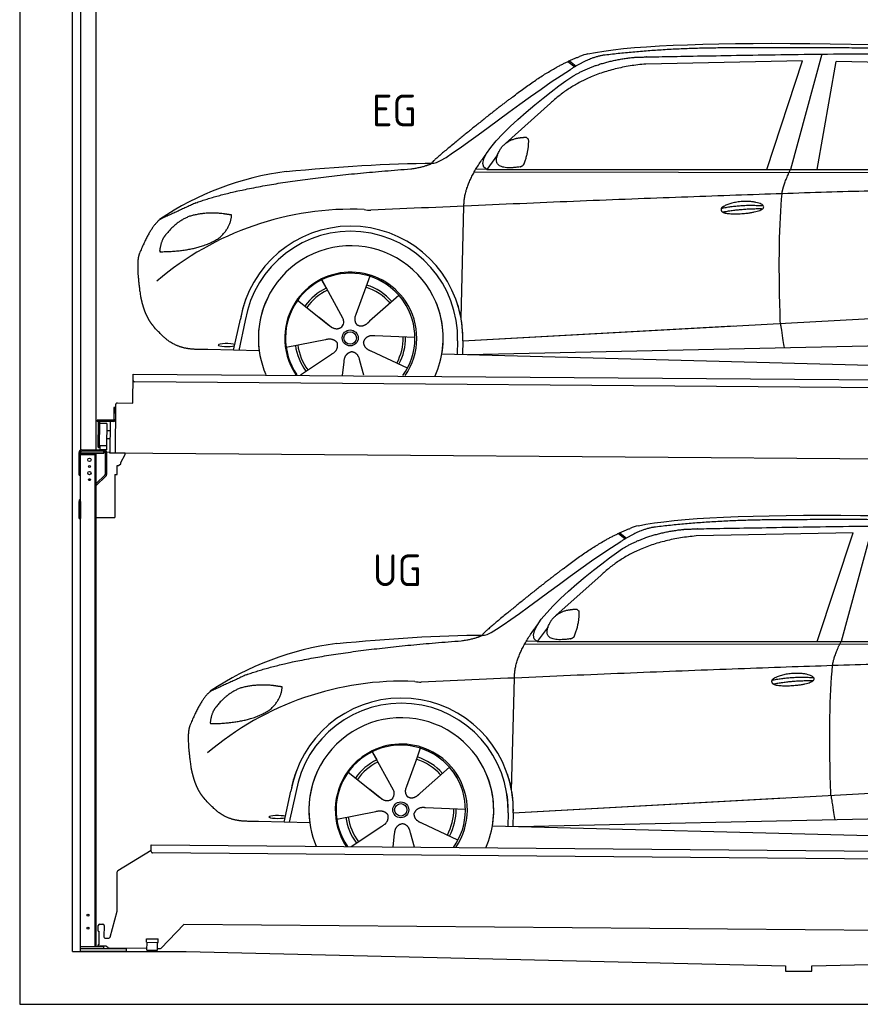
# Model space of a CAD drawing. Header units: millimetres. Extents: x -411 to 6777, y 0 to 6777.
# Tile 1 of 6: x 0 to 3183, y 0 to 3729. Entities that reach past the tile are written whole.
import ezdxf

# ---------------------------------------------------------------- set-up
doc = ezdxf.new("R2010")
doc.units = ezdxf.units.MM
for name, color, linetype, lineweight in [('car', 10, 'Continuous', 25), ('Gebäude', 7, 'Continuous', 25), ('Logo', 7, 'Continuous', 25), ('Plattform', 7, 'Continuous', 25), ('Ständer hinten', 7, 'Continuous', 25)]:
    doc.layers.add(name, color=color, linetype=linetype, lineweight=lineweight)
doc.styles.get("Standard").update_dxf_attribs({"font": 'ISOCP.SHX'})

# ---------------------------------------------------------------- blocks, each defined once
blk = doc.blocks.new('UG Plattfrom Gl550')
at = {"layer": 'Plattform'}
for p, q in [((498.1, 578.8), (498.2, 597.8)), ((498.2, 597.8), (498.3, 603.8)), ((498.3, 603.8), (5435.1, 560.7)), ((371.8, 506.3), (498.1, 583.5)), ((5429.8, 530.7), (503, 573.7)), ((368.7, 352.3), (369.4, 502.1)), ((342.2, 253.9), (368.7, 352.3)), ((297.4, 276.5), (297.6, 298.5)), ((302.6, 303.5), (314.6, 303.4)), ((319.6, 298.3), (319.2, 255.3)), ((621.4, 302.7), (535.3, 212)), ((5347, 261.5), (621.4, 302.7)), ((297.4, 276.5), (299.7, 276.5)), ((299.7, 276.5), (299.3, 225.5)), ((296.9, 220.5), (297, 225.5)), ((299.3, 225.5), (297, 225.5)), ((324.2, 250.3), (337.3, 250.2)), ((479.6, 234.9), (479.7, 247.9)), ((479.6, 234.9), (524.6, 234.5)), ((479.7, 247.9), (524.7, 247.5)), ((481.8, 204.9), (482.1, 234.9)), ((521.8, 204.6), (522.1, 234.6)), ((524.6, 234.5), (524.7, 247.5)), ((325.2, 220.3), (296.9, 220.5)), ((335.5, 213.3), (328.3, 219.2)), ((481.8, 210.9), (338.6, 212.2)), ((481.8, 204.9), (521.8, 204.6)), ((531.7, 210.5), (521.8, 210.6))]:
    blk.add_line(p, q, dxfattribs=at)
for centre, start, end in [((503.1, 578.7), 179.5, 269.5), ((374.4, 502.1), 121.4261, 179.5), ((302.6, 298.5), 89.5, 179.5), ((314.6, 298.4), 359.5, 89.5), ((324.2, 255.3), 179.5, 269.5), ((337.4, 255.2), 269.5, 344.9258), ((325.1, 215.3), 50.8402, 89.5), ((338.6, 217.2), 230.8402, 269.5), ((531.7, 215.5), 269.5, 316.4902)]:
    blk.add_arc(centre, 5, start, end, dxfattribs=at)
blk = doc.blocks.new('Palette EG Gl550')
at = {"layer": 'Plattform'}
for p, q in [((428.6, 2277), (429.5, 2387)), ((429.5, 2387), (5467.3, 2348)), ((5462.1, 2318), (434.2, 2357)), ((368.6, 2277.5), (428.6, 2277)), ((356.5, 2260.3), (356.1, 2214.3)), ((363.5, 2260.2), (356.5, 2260.3)), ((358.1, 2213.3), (358.5, 2260.3)), ((362.6, 2087.5), (363.6, 2272.5)), ((354.1, 2212.3), (292.8, 2212.8)), ((293.1, 2212.8), (293.1, 2207.8)), ((293.1, 2210.8), (355.1, 2210.3)), ((355.1, 2207.3), (293.1, 2207.8)), ((297.3, 2110.5), (298, 2204.5)), ((302, 2204.5), (301.3, 2110.5)), ((342.6, 2207.4), (341.7, 2087.7)), ((355.1, 2207.3), (355.1, 2210.3)), ((363.1, 2213.2), (358.1, 2213.3)), ((358.2, 2213.3), (363.1, 2213.2)), ((330, 2199.4), (329.3, 2115.2)), ((342.3, 2171.9), (329.8, 2172.3)), ((342.1, 2141.7), (329.5, 2141.8)), ((328.9, 2115), (303.9, 2115)), ((303.9, 2115), (303.9, 2100)), ((328.9, 2115), (303.9, 2115)), ((303.9, 2115), (303.9, 2100)), ((303.9, 2100), (328.9, 2100)), ((328.9, 2100), (303.9, 2100)), ((328.9, 2115), (328.9, 2100)), ((328.9, 2115), (328.9, 2100)), ((5465, 2048), (341.7, 2087.7))]:
    blk.add_line(p, q, dxfattribs=at)
for centre, radius, start, end in [((434.3, 2362), 5, 179.556, 269.556), ((368.6, 2272.5), 5, 89.556, 179.556), ((300, 2204.5), 2, 359.3444, 179.3444), ((302.4, 2200.4), 0.4, 179.3444, 271.7264), ((313.4, 1873.4), 326.8, 87.1681, 91.938), ((354.1, 2214.3), 2.01, 269.7445, 359.3674), ((355.1, 2213.3), 3, 269.7663, 359.5554), ((355.1, 2213.3), 6, 269.556, 359.556), ((355.1, 2213.3), 6, 269.5566, 359.5553), ((329.6, 2199.4), 0.4, 359.3444, 86.9565), ((299.3, 2110.5), 2, 179.3444, 359.3444), ((301.7, 2114.6), 0.4, 86.9623, 179.3444), ((302.7, 2123.3), 8.39, 263.3001, 278.0521), ((328.9, 2115.2), 0.4, 267.6536, 359.3444)]:
    blk.add_arc(centre, radius, start, end, dxfattribs=at)
blk = doc.blocks.new('Ständer hinten')
at = {"layer": 'Ständer hinten'}
for p, q in [((229.9, 5112), (229.9, 2098.6)), ((229.9, 5112), (289.9, 5112)), ((289.9, 2100), (289.9, 5112)), ((289.9, 4992), (312.9, 4992)), ((312.9, 4992), (312.9, 4840.7)), ((312.9, 4750.8), (312.9, 4590.8)), ((297.9, 4490.9), (289.9, 4491)), ((230, 2090), (230, 2087)), ((318.9, 2095), (235, 2095)), ((318.9, 2095), (318.9, 2087)), ((230, 2087), (318.9, 2087))]:
    blk.add_line(p, q, dxfattribs=at)
blk = doc.blocks.new('Car_EG')
at = {"layer": 'car'}
for p, q in [((3037.9, 3598.8), (2918.5, 3161.9)), ((2075.4, 3570.6), (2101.4, 3550.1)), ((2081.3, 3573.3), (2106.7, 3553.2)), ((2964.5, 3573), (2370.7, 3561.1)), ((2828.5, 3161.9), (2964.5, 3573)), ((3020.2, 3162), (3091, 3571.1)), ((3792.6, 3554.8), (3091, 3571.1)), ((2009.8, 3412.5), (1839, 3260.1)), ((1809.4, 3217), (1768.3, 3161.3)), ((1721.3, 3152.4), (4364.6, 3149.2)), ((1768.3, 3161.3), (1727, 3162.4)), ((1768.3, 3161.3), (4420.2, 3162.7)), ((1671.2, 2597.6), (1682.3, 3023.1)), ((1143.3, 2743.6), (1160.5, 2712.6)), ((1143.5, 2743.6), (1222.8, 2599.9)), ((1325.6, 2757.3), (1310.5, 2715.6)), ((1310.5, 2715.6), (1273.2, 2612.5)), ((1435.9, 2685.1), (1325, 2587)), ((1052.3, 2666.4), (1171, 2572.3)), ((1671.2, 2597.6), (1672.8, 2658.3)), ((1273.2, 2612.5), (1269.4, 2602.2)), ((1677.7, 2513), (3547.7, 2615.1)), ((810, 2477.3), (835.6, 2594.9)), ((854.1, 2589.5), (829.5, 2476.7)), ((1133.8, 2601.8), (1180.1, 2565.1)), ((1677.7, 2513), (2701.8, 2569)), ((1009, 2488.8), (1157.7, 2517.7)), ((1496.5, 2525.5), (1345.2, 2531.8)), ((1658.1, 2512.4), (1656.8, 2462)), ((1677.7, 2513), (1676.5, 2461.5)), ((1697, 2460.9), (3582.9, 2502.3)), ((907, 2474.7), (712.8, 2479.9)), ((1063.5, 2384.5), (1180.5, 2462.2)), ((1468.3, 2409.5), (1331, 2473.5)), ((1598.6, 2463.5), (3647.1, 2410.1)), ((1222.2, 2383.1), (1228.3, 2432.6)), ((1303.4, 2382.4), (1288.2, 2437.1))]:
    blk.add_line(p, q, dxfattribs=at)
for radius in [30.1, 23.6]:
    blk.add_circle((1251.5, 2523.8), radius, dxfattribs=at)
for centre, radius, start, end in [((2188.5, 3429.2), 174.5, 102.3489, 113.0153), ((1156.1, 2041.5), 1122.3, 97.5147, 123.9129), ((1259.2, 1870.1), 1141.2, 87.724, 130.3913), ((1332, 3124.5), 117.4, 256.4608, 268.6636), ((1253.6, 2522.9), 424.2, 10.1481, 170.2223), ((1253.4, 2522.7), 404.8, 358.5419, 170.499), ((1253.6, 2522.9), 350, 350.2258, 187.9239), ((1251.5, 2523.8), 245, 51.7123, 188.2101), ((1253.6, 2522.9), 250, 34.003, 143.5989), ((1251.5, 2523.8), 209.6, 41.1302, 72.8747), ((1251.5, 2523.8), 245, 30.221, 72.4019), ((1251.5, 2523.8), 209.6, 115.7372, 144.8747), ((1251.5, 2523.8), 200.6, 115.5705, 145.0215), ((1251.5, 2523.8), 200.6, 41.1155, 72.9111), ((1253.6, 2522.9), 424.2, 158.9384, 170.2223), ((1253.6, 2522.9), 350, 154.4856, 203.0931), ((1253.6, 2522.9), 350, 154.4856, 157.347), ((1253.6, 2522.9), 250, 143.5989, 213.5789), ((1251.5, 2523.8), 245, 144.4019, 214.6129), ((1253.6, 2522.9), 250, 143.5989, 147.9713), ((1251.5, 2523.8), 245, 143.0042, 147.4925), ((1251.5, 2523.8), 200.6, 41.1155, 44.3784), ((1251.5, 2523.8), 245, 324.3871, 34.5977), ((1253.6, 2522.9), 250, 325.4211, 34.003), ((1253.6, 2522.9), 250, 29.7422, 34.003), ((1253.6, 2522.9), 350, 350.2258, 23.1163), ((1253.6, 2522.9), 424.2, 358.6661, 18.6635), ((1253.6, 2522.9), 350, 335.9069, 11.3993), ((1253.6, 2522.9), 404.6, 358.5068, 9.6777), ((1253.6, 2522.9), 424.2, 358.6661, 9.1695), ((1251.5, 2523.8), 200.6, 331.5904, 1.0215), ((1251.5, 2523.8), 209.6, 331.7372, 0.8747), ((1251.5, 2523.8), 209.6, 187.7372, 216.8747), ((1251.5, 2523.8), 200.6, 187.5904, 217.0215)]:
    blk.add_arc(centre, radius, start, end, dxfattribs=at)
blk.add_ellipse((785.5, 2496.9), major_axis=(33.6, -0.3), ratio=0.157274, start_param=0.513473, end_param=5.704241, dxfattribs=at)
for points, degree in [([(2151.2, 3599.7), (2438.8, 3661.3), (3323.8, 3648), (4495.8, 3584.7)], 3), ([(2681.9, 3622.1), (2439, 3622), (2209.6, 3594.1)], 2), ([(3646, 3607.4), (3297.8, 3626.8), (2681.9, 3622.1)], 2), ([(1866.9, 3436.8), (2008, 3547.1), (2120.2, 3589.8)], 2), ([(2209.6, 3594.1), (2153.4, 3585.1), (2085, 3539.8)], 2), ([(2091.3, 3513.1), (2185.1, 3570.8), (2320.7, 3586)], 2), ([(2370.7, 3561.1), (2146.6, 3541.8), (2009.8, 3412.5)], 2), ([(1568.6, 3185.8), (1604.3, 3182), (1906.5, 3430.9), (2085, 3539.8)], 3), ([(1768.3, 3161.3), (1685.3, 3201.4), (1979.2, 3437.7), (2091.3, 3513.1)], 3), ([(1866.9, 3436.8), (1785.8, 3376.3), (1683.4, 3292.9), (1554.1, 3187.7), (1560, 3185.7)], 4), ([(1876.9, 3279), (1905.6, 3284.7), (1918.5, 3283.5)], 2), ([(1918.5, 3283.5), (1924.5, 3277.4), (1927, 3277.3)], 2), ([(1817.6, 3234.6), (1834.1, 3264.9), (1876.9, 3279)], 2), ([(1908.1, 3179.4), (1929.6, 3232.4), (1927, 3277.3)], 2), ([(1682.3, 3023.1), (1679.9, 3106.7), (1768.8, 3224)], 2), ([(1894.6, 3171.7), (1772.4, 3153), (1817.6, 3234.6)], 2), ([(1009.4, 3154.2), (1205.7, 3172.1), (1390.9, 3185.2), (1568.6, 3185.8)], 3), ([(1480.7, 3163.9), (1533.9, 3171.8), (1559.7, 3184.7)], 2), ([(1894.6, 3171.7), (1900.7, 3173.5), (1908.1, 3179.4)], 2), ([(667.1, 3035.4), (903.7, 3122), (1480.7, 3163.9)], 2), ([(2886.6, 3070), (2889.7, 3101), (2918.5, 3161.9)], 2), ([(4638.8, 3091), (3762.4, 3119.4), (1329.3, 3007.2)], 2), ([(667.1, 3035.4), (532.9, 2973.5)], 1), ([(2656.5, 3014.7), (2732, 3030.9), (2815.5, 3024.4)], 2), ([(643.1, 2984.4), (590.8, 2963.7), (552.7, 2913.7)], 2), ([(770, 2994.2), (702.5, 3001.9), (643.1, 2984.4)], 2), ([(752.9, 2900.7), (798.9, 2937.7), (802.6, 2989.5)], 2), ([(802.6, 2989.5), (784.9, 2991.6), (770, 2994.2)], 2), ([(2661.4, 3000.8), (2735.6, 3014.7), (2813.5, 3013.3)], 2), ([(532.9, 2973.5), (498.2, 2950.8), (453.2, 2843.7)], 2), ([(552.7, 2913.7), (534.5, 2893.9), (529.7, 2852.6)], 2), ([(531, 2850.3), (675.7, 2850.9), (752.9, 2900.7)], 2), ([(453.2, 2843.7), (446.7, 2827.8), (444.7, 2799.3), (445.7, 2766.9), (456.9, 2683.7)], 4), ([(529.7, 2852.6), (533.1, 2852.5), (531, 2850.3)], 2), ([(1171, 2572.3), (1194.3, 2550.4), (1217.6, 2563.8)], 2), ([(1157.7, 2517.7), (1188.4, 2526.4), (1203, 2503.9)], 2), ([(1180.5, 2462.2), (1208.5, 2477.6), (1203, 2503.9)], 2), ([(1331, 2473.5), (1301, 2484.5), (1302.5, 2511.3)], 2), ([(1345.2, 2531.8), (1313.5, 2535.8), (1302.5, 2511.3)], 2), ([(1228.3, 2432.6), (1229.5, 2464.6), (1255.5, 2471.5)], 2), ([(1288.2, 2437.1), (1282.2, 2468.5), (1255.5, 2471.5)], 2)]:
    blk.add_open_spline(points, degree=degree, dxfattribs=at)
for points, degree, knots in [([(2320.7, 3586), (2347.3, 3588), (2486.7, 3589.9), (3508.2, 3610), (4128.4, 3603.6), (4583.8, 3431), (4560.1, 3257.3)], 4, [0.0821318, 0.0821318, 0.0821318, 0.0821318, 0.0821318, 0.258851, 0.508851, 1, 1, 1, 1, 1]), ([(2880.4, 2578.7), (2879.9, 2592.3), (2879.5, 2605.6), (2879.1, 2618.8), (2873.5, 2808.7), (2876, 2959.1), (2886.6, 3070)], 3, [0, 0, 0, 0, 0.064923, 0.064923, 0.064923, 1, 1, 1, 1]), ([(2656.5, 3014.7), (2660.7, 3019.8), (2681.9, 3035.9), (2764.7, 3055.3), (2879.8, 3018.1), (2770.8, 2990.5), (2686, 2991.9), (2651.7, 2995.8), (2656.5, 3014.7)], 5, [0, 0, 0, 0, 0, 0, 0.300106, 0.500106, 0.700106, 1, 1, 1, 1, 1, 1]), ([(456.9, 2683.7), (457.7, 2679.5), (458.6, 2675.3), (459.5, 2671.1), (460.5, 2667.1), (464, 2652.3), (468, 2638.6), (472.4, 2626.1), (477.3, 2614.8)], 4, [0.4914944, 0.4914944, 0.4914944, 0.4914944, 0.4914944, 0.5422469, 0.5422469, 0.5422469, 0.5422469, 0.728655, 0.728655, 0.728655, 0.728655, 0.728655]), ([(476.9, 2615.5), (478.3, 2612.3), (479.7, 2609.2), (481.1, 2606.2), (482.6, 2603.3), (488.2, 2592.2), (494.2, 2582.8), (500.4, 2574.9), (506.9, 2567.4)], 4, [0.7288005, 0.7288005, 0.7288005, 0.7288005, 0.7288005, 0.7843928, 0.7843928, 0.7843928, 0.7843928, 1, 1, 1, 1, 1]), ([(1222.8, 2599.9), (1224.5, 2595.8), (1225.5, 2591.8), (1225.8, 2587.9), (1226.4, 2579.3), (1223.7, 2571.3), (1217.6, 2563.8)], 3, [0.2167758, 0.2167758, 0.2167758, 0.2167758, 0.4600873, 0.4600873, 0.4600873, 1, 1, 1, 1]), ([(1269.4, 2602.2), (1268.8, 2599), (1268.5, 2596), (1268.6, 2593.1), (1269, 2590.3), (1269.7, 2584.5), (1271.7, 2579.2), (1275.3, 2574.6), (1280.2, 2571.6)], 4, [0.3191838, 0.3191838, 0.3191838, 0.3191838, 0.3191838, 0.5438253, 0.5438253, 0.5438253, 0.5438253, 1, 1, 1, 1, 1]), ([(1325, 2587), (1325, 2587), (1325, 2587), (1325, 2587), (1325, 2587), (1315.9, 2577.3), (1305.2, 2567.4), (1290.9, 2565), (1280.2, 2571.6)], 4, [-0.000003, -0.000003, -0.000003, -0.000003, -0.000003, 0, 0, 0, 0, 1, 1, 1, 1, 1]), ([(2880.4, 2578.7), (2881, 2574), (2881.7, 2569.5), (2882.4, 2565.2), (2883, 2561.2), (2883.5, 2557.3), (2884.1, 2553.5), (2888.6, 2523.3), (2892.2, 2501.2), (2894.7, 2487.2)], 3, [-0.000011, -0.000011, -0.000011, -0.000011, 0.107576, 0.107576, 0.107576, 0.206414, 0.206414, 0.206414, 1, 1, 1, 1]), ([(712.8, 2479.9), (688.1, 2480.6), (632.5, 2477), (596.4, 2490.9), (552.8, 2516), (506.9, 2567.4)], 4, [0, 0, 0, 0, 0, 0.597866, 1, 1, 1, 1, 1])]:
    blk.add_open_spline(points, degree=degree, knots=knots, dxfattribs=at)
blk = doc.blocks.new('Car_147')
at = {"layer": 'car'}
for p, q in [((3229.2, 1811.5), (3109.9, 1374.6)), ((2266.8, 1783.3), (2292.7, 1762.8)), ((2272.6, 1786), (2298, 1765.9)), ((3155.8, 1785.7), (2562, 1773.8)), ((3019.9, 1374.6), (3155.8, 1785.7)), ((2201.2, 1625.2), (2030.4, 1472.8)), ((2000.7, 1429.7), (1959.6, 1374)), ((1912.6, 1365.1), (4556, 1361.9)), ((1959.6, 1374), (1918.4, 1375.1)), ((1959.6, 1374), (4611.6, 1375.4)), ((1862.5, 810.3), (1873.6, 1235.8)), ((1517, 970), (1501.9, 928.3)), ((1334.7, 956.3), (1351.9, 925.3)), ((1334.8, 956.3), (1414.2, 812.6)), ((1501.9, 928.3), (1464.5, 825.2)), ((1627.3, 897.8), (1516.3, 799.7)), ((1243.7, 879.1), (1362.3, 785)), ((1862.5, 810.3), (1864.1, 871)), ((1464.5, 825.2), (1460.7, 814.9)), ((1869, 725.7), (3739, 827.8)), ((1001.4, 690), (1027, 807.6)), ((1045.5, 802.2), (1020.9, 689.4)), ((1325.2, 814.5), (1371.4, 777.8)), ((1869, 725.7), (2893.1, 781.7)), ((1200.4, 701.5), (1349, 730.4)), ((1687.9, 738.2), (1536.6, 744.5)), ((1849.4, 725.1), (1848.1, 674.7)), ((1869, 725.7), (1867.8, 674.2)), ((1888.4, 673.6), (3774.2, 715)), ((1098.3, 687.4), (904.1, 692.6)), ((1254.9, 597.2), (1371.8, 674.9)), ((1659.6, 622.2), (1522.4, 686.2)), ((1789.9, 676.2), (3838.5, 622.8)), ((1413.6, 595.8), (1419.7, 645.3)), ((1494.8, 595.1), (1479.5, 649.8))]:
    blk.add_line(p, q, dxfattribs=at)
for radius in [30.1, 23.6]:
    blk.add_circle((1442.9, 736.5), radius, dxfattribs=at)
for centre, radius, start, end in [((2379.8, 1641.9), 174.5, 102.3489, 113.0153), ((1347.5, 254.1), 1122.3, 97.5147, 123.9129), ((1450.6, 82.8), 1141.2, 87.724, 130.3913), ((1523.4, 1337.2), 117.4, 256.4608, 268.6636), ((1445, 735.6), 424.2, 10.1481, 170.2223), ((1444.7, 735.4), 404.8, 358.5419, 170.499), ((1445, 735.6), 350, 350.2258, 187.9239), ((1442.9, 736.5), 245, 51.7123, 188.2101), ((1445, 735.6), 250, 34.003, 143.5989), ((1442.9, 736.5), 245, 30.221, 72.4019), ((1442.9, 736.5), 209.6, 41.1302, 72.8747), ((1442.9, 736.5), 209.6, 115.7372, 144.8747), ((1442.9, 736.5), 200.6, 115.5705, 145.0215), ((1442.9, 736.5), 200.6, 41.1155, 72.9111), ((1445, 735.6), 424.2, 158.9384, 170.2223), ((1445, 735.6), 350, 154.4856, 203.0931), ((1445, 735.6), 350, 154.4856, 157.347), ((1445, 735.6), 250, 143.5989, 213.5789), ((1442.9, 736.5), 245, 144.4019, 214.6129), ((1445, 735.6), 250, 143.5989, 147.9713), ((1442.9, 736.5), 245, 143.0042, 147.4925), ((1442.9, 736.5), 200.6, 41.1155, 44.3784), ((1442.9, 736.5), 245, 324.3871, 34.5977), ((1445, 735.6), 250, 325.4211, 34.003), ((1445, 735.6), 250, 29.7422, 34.003), ((1445, 735.6), 350, 350.2258, 23.1163), ((1445, 735.6), 424.2, 358.6661, 18.6635), ((1445, 735.6), 350, 335.9069, 11.3993), ((1445, 735.6), 404.6, 358.5068, 9.6777), ((1445, 735.6), 424.2, 358.6661, 9.1695), ((1442.9, 736.5), 200.6, 187.5904, 217.0215), ((1442.9, 736.5), 200.6, 331.5904, 1.0215), ((1442.9, 736.5), 209.6, 331.7372, 0.8747), ((1442.9, 736.5), 209.6, 187.7372, 216.8747)]:
    blk.add_arc(centre, radius, start, end, dxfattribs=at)
blk.add_ellipse((976.9, 709.6), major_axis=(33.6, -0.3), ratio=0.157274, start_param=0.513473, end_param=5.704241, dxfattribs=at)
for points, degree in [([(2342.5, 1812.4), (2630.1, 1874), (3515.1, 1860.7), (4687.1, 1797.4)], 3), ([(2873.2, 1834.8), (2630.4, 1834.7), (2401, 1806.8)], 2), ([(3837.4, 1820.1), (3489.2, 1839.5), (2873.2, 1834.8)], 2), ([(2058.2, 1649.5), (2199.3, 1759.8), (2311.6, 1802.5)], 2), ([(2401, 1806.8), (2344.7, 1797.8), (2276.3, 1752.5)], 2), ([(2282.7, 1725.8), (2376.5, 1783.5), (2512.1, 1798.7)], 2), ([(2562, 1773.8), (2337.9, 1754.5), (2201.2, 1625.2)], 2), ([(1760, 1398.5), (1795.6, 1394.7), (2097.9, 1643.6), (2276.3, 1752.5)], 3), ([(1959.6, 1374), (1876.6, 1414.1), (2170.6, 1650.4), (2282.7, 1725.8)], 3), ([(2058.2, 1649.5), (1977.1, 1589), (1874.8, 1505.6), (1745.4, 1400.4), (1751.4, 1398.4)], 4), ([(2009, 1447.3), (2025.5, 1477.6), (2068.2, 1491.7)], 2), ([(2068.2, 1491.7), (2096.9, 1497.4), (2109.8, 1496.2)], 2), ([(2109.8, 1496.2), (2115.9, 1490.1), (2118.3, 1490)], 2), ([(2099.5, 1392.1), (2120.9, 1445.1), (2118.3, 1490)], 2), ([(1873.6, 1235.8), (1871.3, 1319.4), (1960.2, 1436.7)], 2), ([(2086, 1384.4), (1963.8, 1365.7), (2009, 1447.3)], 2), ([(1200.7, 1366.9), (1397, 1384.8), (1582.2, 1397.9), (1760, 1398.5)], 3), ([(1672.1, 1376.6), (1725.2, 1384.5), (1751.1, 1397.4)], 2), ([(2086, 1384.4), (2092, 1386.2), (2099.5, 1392.1)], 2), ([(858.5, 1248.1), (1095.1, 1334.7), (1672.1, 1376.6)], 2), ([(3077.9, 1282.7), (3081.1, 1313.7), (3109.9, 1374.6)], 2), ([(4830.2, 1303.7), (3953.8, 1332.1), (1520.6, 1219.9)], 2), ([(858.5, 1248.1), (724.2, 1186.2)], 1), ([(2847.8, 1227.4), (2923.4, 1243.6), (3006.8, 1237.1)], 2), ([(834.4, 1197.1), (782.1, 1176.4), (744.1, 1126.4)], 2), ([(961.4, 1206.9), (893.8, 1214.6), (834.4, 1197.1)], 2), ([(944.2, 1113.4), (990.3, 1150.4), (994, 1202.2)], 2), ([(994, 1202.2), (976.3, 1204.3), (961.4, 1206.9)], 2), ([(2852.8, 1213.5), (2926.9, 1227.4), (3004.8, 1226)], 2), ([(724.2, 1186.2), (689.6, 1163.5), (644.6, 1056.4)], 2), ([(744.1, 1126.4), (725.8, 1106.6), (721.1, 1065.3)], 2), ([(722.4, 1063), (867.1, 1063.6), (944.2, 1113.4)], 2), ([(644.6, 1056.4), (638.1, 1040.5), (636, 1012), (637.1, 979.6), (648.2, 896.4)], 4), ([(721.1, 1065.3), (724.5, 1065.2), (722.4, 1063)], 2), ([(1362.3, 785), (1385.6, 763.1), (1409, 776.5)], 2), ([(1349, 730.4), (1379.8, 739.1), (1394.4, 716.6)], 2), ([(1371.8, 674.9), (1399.8, 690.3), (1394.4, 716.6)], 2), ([(1522.4, 686.2), (1492.4, 697.2), (1493.9, 724)], 2), ([(1536.6, 744.5), (1504.9, 748.5), (1493.9, 724)], 2), ([(1419.7, 645.3), (1420.9, 677.3), (1446.8, 684.2)], 2), ([(1479.5, 649.8), (1473.5, 681.2), (1446.8, 684.2)], 2)]:
    blk.add_open_spline(points, degree=degree, dxfattribs=at)
for points, degree, knots in [([(2512.1, 1798.7), (2538.6, 1800.7), (2678.1, 1802.6), (3699.5, 1822.7), (4319.8, 1816.3), (4775.2, 1643.7), (4751.5, 1470)], 4, [0.0821318, 0.0821318, 0.0821318, 0.0821318, 0.0821318, 0.258851, 0.508851, 1, 1, 1, 1, 1]), ([(3071.7, 791.4), (3071.2, 805), (3070.8, 818.3), (3070.4, 831.5), (3064.8, 1021.4), (3067.3, 1171.8), (3077.9, 1282.7)], 3, [0, 0, 0, 0, 0.064923, 0.064923, 0.064923, 1, 1, 1, 1]), ([(2847.8, 1227.4), (2852.1, 1232.5), (2873.2, 1248.6), (2956.1, 1268), (3071.1, 1230.8), (2962.2, 1203.2), (2877.4, 1204.6), (2843.1, 1208.5), (2847.8, 1227.4)], 5, [0, 0, 0, 0, 0, 0, 0.300106, 0.500106, 0.700106, 1, 1, 1, 1, 1, 1]), ([(648.2, 896.4), (649.1, 892.2), (650, 888), (650.9, 883.8), (651.9, 879.8), (655.4, 865), (659.4, 851.3), (663.8, 838.8), (668.6, 827.5)], 4, [0.4914944, 0.4914944, 0.4914944, 0.4914944, 0.4914944, 0.5422469, 0.5422469, 0.5422469, 0.5422469, 0.728655, 0.728655, 0.728655, 0.728655, 0.728655]), ([(668.3, 828.2), (669.7, 825), (671.1, 821.9), (672.5, 818.9), (673.9, 816), (679.6, 804.9), (685.5, 795.5), (691.8, 787.6), (698.3, 780.1)], 4, [0.7288005, 0.7288005, 0.7288005, 0.7288005, 0.7288005, 0.7843928, 0.7843928, 0.7843928, 0.7843928, 1, 1, 1, 1, 1]), ([(1414.2, 812.6), (1415.9, 808.5), (1416.8, 804.5), (1417.1, 800.6), (1417.8, 792), (1415.1, 784), (1409, 776.5)], 3, [0.2167758, 0.2167758, 0.2167758, 0.2167758, 0.4600873, 0.4600873, 0.4600873, 1, 1, 1, 1]), ([(1460.7, 814.9), (1460.2, 811.7), (1459.9, 808.7), (1460, 805.8), (1460.3, 803), (1461.1, 797.2), (1463.1, 791.9), (1466.6, 787.3), (1471.5, 784.3)], 4, [0.3191838, 0.3191838, 0.3191838, 0.3191838, 0.3191838, 0.5438253, 0.5438253, 0.5438253, 0.5438253, 1, 1, 1, 1, 1]), ([(1516.3, 799.7), (1516.3, 799.7), (1516.3, 799.7), (1516.3, 799.7), (1516.3, 799.7), (1507.2, 790), (1496.6, 780.1), (1482.3, 777.7), (1471.5, 784.3)], 4, [-0.000003, -0.000003, -0.000003, -0.000003, -0.000003, 0, 0, 0, 0, 1, 1, 1, 1, 1]), ([(3071.7, 791.4), (3072.4, 786.7), (3073.1, 782.2), (3073.7, 777.9), (3074.3, 773.9), (3074.9, 770), (3075.5, 766.2), (3080, 736), (3083.5, 713.9), (3086, 699.9)], 3, [-0.000011, -0.000011, -0.000011, -0.000011, 0.107576, 0.107576, 0.107576, 0.206414, 0.206414, 0.206414, 1, 1, 1, 1]), ([(904.1, 692.6), (879.5, 693.3), (823.8, 689.7), (787.8, 703.6), (744.1, 728.7), (698.3, 780.1)], 4, [0, 0, 0, 0, 0, 0.597866, 1, 1, 1, 1, 1])]:
    blk.add_open_spline(points, degree=degree, knots=knots, dxfattribs=at)
blk = doc.blocks.new('Ständer_hinten_GT190')
at = {"layer": 'Ständer hinten'}
for p, q in [((225, 2004), (225, 2090)), ((230, 200), (230, 2090)), ((235, 2100), (319, 2100)), ((319, 2095), (235, 2095)), ((319, 2087), (319, 2095)), ((324, 2090), (324, 2007.2)), ((329, 2090), (328.9, 2007.1)), ((341.8, 2089.5), (329, 2090.6)), ((341.8, 2087.7), (341.8, 2089.5)), ((319, 2087), (230, 2087)), ((230, 2082), (290, 2082)), ((285, 2082), (285, 218)), ((290, 218), (290, 2087)), ((399.8, 2087.2), (341.8, 2087.7)), ((383, 2051.9), (399.7, 2082.7)), ((383, 2047.8), (383, 2051.9)), ((399.7, 2082.7), (399.8, 2087.2)), ((369, 2007), (369, 2040.5)), ((369, 2040.5), (374, 2040.5)), ((374, 2040.5), (382.9, 2047.4)), ((382.9, 2047.4), (383, 2047.8)), ((225, 2004), (230, 2004)), ((290, 1972.1), (322.5, 2003.6)), ((325.9, 2000), (290, 1965.2)), ((360, 2006.3), (369, 2007)), ((360, 2006.3), (360, 1844)), ((230, 1904.9), (225, 1904.9)), ((225, 1840), (225, 1904.9)), ((228.1, 1912.1), (230, 1914)), ((230, 1904.9), (230, 1840)), ((225, 1840), (230, 1840)), ((290, 1844), (360, 1844)), ((319, 218), (230, 218)), ((404, 210), (230, 210)), ((404, 200), (230, 200)), ((319, 210), (319, 218)), ((404, 200), (404, 210))]:
    blk.add_line(p, q, dxfattribs=at)
for centre, radius in [((264, 2062), 6.5), ((264, 2012), 6.5), ((264, 2037), 3.7), ((264, 1987), 3.7), ((258.6, 338), 3.7), ((258.6, 288), 3.7)]:
    blk.add_circle(centre, radius, dxfattribs=at)
for centre, radius, start, end in [((235, 2090), 10, 90, 180), ((235, 2090), 5, 90, 180), ((319, 2090), 10, 0.0086, 89.9915), ((319, 2090), 5, 0, 90), ((319, 2007.2), 5, 314.0428, 0), ((318.9, 2007.1), 10, 314.1186, 0), ((235, 1904.9), 10, 134.1186, 180)]:
    blk.add_arc(centre, radius, start, end, dxfattribs=at)
blk = doc.blocks.new('Gebäude_385_GT190')
at = {"layer": 'Gebäude'}
for p, q in [((0, 6150), (0, 0)), ((200, 200), (200, 5950)), ((200, 200), (630.1, 200)), ((630.1, 200), (2900, 146.1)), ((3000, 146.1), (5231.6, 200)), ((2900, 146.1), (2900, 126.1)), ((2900, 126.1), (3000, 126.1)), ((3000, 126.1), (3000, 146.1)), ((0, 0), (5900, 0))]:
    blk.add_line(p, q, dxfattribs=at)

msp = doc.modelspace()

# ---------------------------------------------------------------- block references
for name in ['Gebäude_385_GT190', 'Car_EG', 'Car_147']:
    msp.add_blockref(name, (0, 0))
at = {"layer": 'Plattform'}
for name in ['Palette EG Gl550', 'UG Plattfrom Gl550']:
    msp.add_blockref(name, (0, 0), dxfattribs=at)
at = {"layer": 'Ständer hinten'}
for name in ['Ständer hinten', 'Ständer_hinten_GT190']:
    msp.add_blockref(name, (0, 0), dxfattribs=at)

# ---------------------------------------------------------------- texts
msp.add_text('UG', height=120).set_placement((1337.66, 1583.58))
at = {"layer": 'Logo'}
msp.add_text('EG', height=120, dxfattribs=at).set_placement((1334, 3325.32))

doc.saveas('drawing.dxf')
